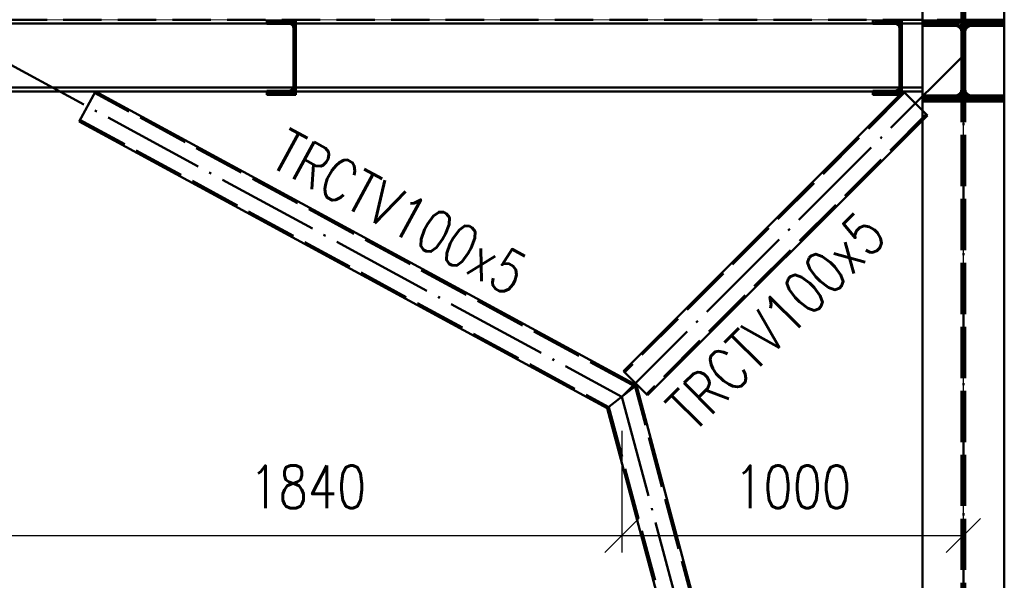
# Paper-space layout 'Layout1' of a CAD drawing. Extents: x -2 to 1243, y -36 to 596.
# Tile 18 of 132: x 253 to 310, y 124 to 157. Entities that reach past the tile are written whole.
import ezdxf

# ---------------------------------------------------------------- set-up
doc = ezdxf.new("R2010")
doc.units = 0
doc.linetypes.add('ACAD_ISO02W100', pattern=[15, 12, -3])
doc.linetypes.add('ACAD_ISO04W100', pattern=[30.5, 24, -3, 0.5, -3])
doc.layers.get('0').update_dxf_attribs({"linetype": 'CONTINUOUS'})
doc.layers.get('DEFPOINTS').update_dxf_attribs({"color": 132, "linetype": 'CONTINUOUS'})
for name, color, linetype, lineweight in [('SS_2.ET-HALA_TaO-VESTAVBA_A1÷B2-P.NOSNIK', 172, 'CONTINUOUS', 50), ('SS_2.ET-HALA_TaO-VESTAVBA_A1÷B2-TRAPEZ.PLECH', 153, 'CONTINUOUS', 18), ('SS_2.ET-HALA_TaO-VESTAVBA_A1÷B2-VAZBA', 200, 'CONTINUOUS', 50), ('SS_KOTY', 3, 'CONTINUOUS', 25), ('SS_POPIS_PROFILU', 13, 'CONTINUOUS', 25), ('SS_SRAFY', 8, 'CONTINUOUS', 18)]:
    doc.layers.add(name, color=color, linetype=linetype, lineweight=lineweight)
doc.styles.add('ROMANS', font='romans.shx', dxfattribs={"width": 0.8})
doc.styles.add('romans.shx', font='romans.shx', dxfattribs={"height": 5})
doc.dimstyles.new('A-1_(2.5)_50AS', dxfattribs={"dimtxt": 2.5, "dimasz": 2, "dimexe": 1, "dimexo": 2, "dimgap": 0, "dimtad": 0, "dimdec": 1, "dimlfac": 50, "dimrnd": 1, "dimtxsty": 'ROMANS', "dimblk1": 'OBLIQUE', "dimblk2": 'OBLIQUE', "dimsah": 1, "dimcen": 2, "dimclrd": 256, "dimclre": 256, "dimclrt": 256, "dimadec": 1, "dimazin": 2, "dimtfac": 0.714286, "dimtdec": 1, "dimtmove": 0, "dimatfit": 3, "dimldrblk": 'OPEN', "dimfxl": 1, "dimtvp": 1.142857, "dimtfill": 1, "dimtolj": 1, "dimlwd": -1, "dimlwe": -1, "dimarcsym": 0})
pattern_1 = [(45, (194.34228, 60.281964), (-0.04490128, 0.04490128), [])]

# ---------------------------------------------------------------- blocks, each defined once
blk = doc.blocks.new('_Oblique')
at = {"color": 0, "linetype": 'ByBlock', "lineweight": -2}
blk.add_line((-0.5, -0.5), (0.5, 0.5), dxfattribs=at)
blk = doc.blocks.new('*D63')
at = {"layer": 'DEFPOINTS', "color": 0, "transparency": 16777216}
for p in [(251.142, 154.982, 8771), (287.942, 134.982, 8771), (287.942, 126.848)]:
    blk.add_point(p, dxfattribs=at)
at = {"layer": 'SS_KOTY', "transparency": 16777216}
for p, q in [((251.142, 152.982), (251.142, 125.848)), ((287.942, 132.982), (287.942, 125.848)), ((251.142, 126.848), (287.942, 126.848))]:
    blk.add_line(p, q, dxfattribs=at)
at = {"layer": 'SS_KOTY', "transparency": 16777216, "xscale": 2, "yscale": 2, "zscale": 2, "rotation": 180}
blk.add_blockref('_Oblique', (251.142, 126.848), dxfattribs=at)
at = {"layer": 'SS_KOTY', "transparency": 16777216, "xscale": 2, "yscale": 2, "zscale": 2}
blk.add_blockref('_Oblique', (287.942, 126.848), dxfattribs=at)
at = {"layer": 'SS_KOTY', "transparency": 16777216, "insert": (269.542, 129.705), "char_height": 2.5, "attachment_point": 5, "style": 'ROMANS', "bg_fill": 3, "box_fill_scale": 1.1, "bg_fill_color": 256, "bg_fill_true_color": 13158600, "bg_fill_transparency": 0}
blk.add_mtext('\\A1;1840', dxfattribs=at)
blk = doc.blocks.new('_OPEN')
at = {"color": 0, "linetype": 'ByBlock'}
for p, q in [((-1, 0.167), (0, 0)), ((0, 0), (-1, -0.167)), ((0, 0), (-1, 0))]:
    blk.add_line(p, q, dxfattribs=at)
blk = doc.blocks.new('*D64')
at = {"layer": 'DEFPOINTS', "color": 0, "transparency": 16777216}
for p in [(307.942, 154.982, 8771), (287.942, 134.982, 8771), (307.942, 126.848)]:
    blk.add_point(p, dxfattribs=at)
at = {"layer": 'SS_KOTY', "transparency": 16777216}
for p, q in [((307.942, 152.982), (307.942, 125.848)), ((287.942, 132.982), (287.942, 125.848)), ((287.942, 126.848), (307.942, 126.848))]:
    blk.add_line(p, q, dxfattribs=at)
at = {"layer": 'SS_KOTY', "transparency": 16777216, "xscale": 2, "yscale": 2, "zscale": 2, "rotation": 180}
blk.add_blockref('_Oblique', (287.942, 126.848), dxfattribs=at)
at = {"layer": 'SS_KOTY', "transparency": 16777216, "xscale": 2, "yscale": 2, "zscale": 2}
blk.add_blockref('_Oblique', (307.942, 126.848), dxfattribs=at)
at = {"layer": 'SS_KOTY', "transparency": 16777216, "insert": (297.942, 129.705), "char_height": 2.5, "attachment_point": 5, "style": 'ROMANS', "bg_fill": 3, "box_fill_scale": 1.1, "bg_fill_color": 256, "bg_fill_true_color": 13158600, "bg_fill_transparency": 0}
blk.add_mtext('\\A1;1000', dxfattribs=at)

psp = doc.layouts.get("Layout1")

# ---------------------------------------------------------------- linework, layer by layer
at = {"layer": 'SS_2.ET-HALA_TaO-VESTAVBA_A1÷B2-P.NOSNIK', "color": 1, "linetype": 'Continuous', "ltscale": 0.25}
for p, q in [((252.0184, 157.082), (254.2661, 157.082)), ((255.2184, 157.082), (257.4661, 157.082)), ((258.4184, 157.082), (260.6661, 157.082)), ((261.6184, 157.082), (263.8661, 157.082)), ((264.8184, 157.082), (267.0661, 157.082)), ((267.1423, 157.082), (267.1423, 156.842)), ((268.0184, 157.082), (268.8423, 157.082)), ((268.8423, 157.082), (270.2661, 157.082)), ((271.2184, 157.082), (273.4661, 157.082)), ((274.4184, 157.082), (276.6661, 157.082)), ((277.6184, 157.082), (279.8661, 157.082)), ((280.8184, 157.082), (283.0661, 157.082)), ((284.0184, 157.082), (286.2661, 157.082)), ((287.2184, 157.082), (289.4661, 157.082)), ((290.4184, 157.082), (292.6661, 157.082)), ((293.6184, 157.082), (295.8661, 157.082)), ((296.8184, 157.082), (299.0661, 157.082)), ((300.0184, 157.082), (302.2661, 157.082)), ((302.6423, 157.082), (302.6423, 156.842)), ((303.2184, 157.082), (304.3423, 157.082)), ((304.3423, 157.082), (305.4661, 157.082)), ((235.1423, 156.862), (267.1423, 156.862)), ((267.1423, 156.842), (268.4523, 156.842)), ((268.8423, 156.862), (302.6423, 156.862)), ((302.6423, 156.842), (303.9523, 156.842)), ((304.3423, 156.862), (305.5423, 156.862))]:
    psp.add_line(p, q, dxfattribs=at)
at = {"layer": 'SS_2.ET-HALA_TaO-VESTAVBA_A1÷B2-P.NOSNIK', "color": 3, "linetype": 'ACAD_ISO02W100', "ltscale": 0.25}
for p, q in [((267.1423, 156.862), (268.8423, 156.862)), ((268.8423, 156.582), (268.7123, 156.582)), ((268.8423, 156.482), (268.7123, 156.482)), ((302.6423, 156.862), (304.3423, 156.862)), ((304.3423, 156.582), (304.2123, 156.582)), ((304.3423, 156.482), (304.2123, 156.482))]:
    psp.add_line(p, q, dxfattribs=at)
at = {"layer": 'SS_2.ET-HALA_TaO-VESTAVBA_A1÷B2-P.NOSNIK', "color": 1, "linetype": 'Continuous', "ltscale": 0.25, "extrusion": (5.7774e-14, 1.39983e-13, -1)}
for centre in [(-268.4523, 156.582), (-303.9523, 156.582)]:
    psp.add_arc(centre, 0.26, 90, 180, dxfattribs=at)
at = {"layer": 'SS_2.ET-HALA_TaO-VESTAVBA_A1÷B2-TRAPEZ.PLECH', "color": 5, "linetype": 'Continuous', "ltscale": 0.25}
for p, q in [((254.2661, 157.082), (255.2184, 157.082)), ((257.4661, 157.082), (258.4184, 157.082)), ((260.6661, 157.082), (261.6184, 157.082)), ((263.8661, 157.082), (264.8184, 157.082)), ((267.0661, 157.082), (268.0184, 157.082)), ((270.2661, 157.082), (271.2184, 157.082)), ((273.4661, 157.082), (274.4184, 157.082)), ((276.6661, 157.082), (277.6184, 157.082)), ((279.8661, 157.082), (280.8184, 157.082)), ((283.0661, 157.082), (284.0184, 157.082)), ((286.2661, 157.082), (287.2184, 157.082)), ((289.4661, 157.082), (290.4184, 157.082)), ((292.6661, 157.082), (293.6184, 157.082)), ((295.8661, 157.082), (296.8184, 157.082)), ((299.0661, 157.082), (300.0184, 157.082)), ((302.2661, 157.082), (303.2184, 157.082)), ((305.4661, 157.082), (306.4184, 157.082))]:
    psp.add_line(p, q, dxfattribs=at)
at = {"layer": 'SS_2.ET-HALA_TaO-VESTAVBA_A1÷B2-VAZBA', "color": 3, "linetype": 'ACAD_ISO02W100', "ltscale": 0.25}
for p, q in [((307.8423, 156.322), (307.8423, 177.042)), ((308.0423, 156.322), (308.0423, 177.042)), ((305.5423, 157.082), (305.5423, 159.482)), ((307.3423, 157.082), (307.3423, 156.722)), ((308.5423, 157.082), (308.5423, 156.722)), ((307.3423, 156.722), (305.5423, 156.722)), ((307.8423, 156.722), (307.3423, 156.722)), ((308.414, 156.722), (308.0423, 156.722)), ((308.5423, 156.722), (308.414, 156.722)), ((310.3423, 156.722), (308.5423, 156.722))]:
    psp.add_line(p, q, dxfattribs=at)
at = {"layer": 'SS_2.ET-HALA_TaO-VESTAVBA_A1÷B2-VAZBA', "color": 1, "linetype": 'Continuous', "ltscale": 0.25}
for p, q in [((310.3423, 157.8405), (310.3423, 157.082)), ((305.5423, 156.742), (305.5423, 157.082)), ((306.4184, 157.082), (310.3423, 157.082)), ((310.3423, 157.082), (310.3423, 156.742)), ((305.5423, 156.742), (307.4223, 156.742)), ((308.4623, 156.742), (310.3423, 156.742)), ((310.3423, 156.742), (310.3423, 152.622)), ((310.3423, 152.622), (310.3423, 152.282)), ((310.3423, 152.282), (310.3423, 61.082))]:
    psp.add_line(p, q, dxfattribs=at)
at = {"layer": 'SS_2.ET-HALA_TaO-VESTAVBA_A1÷B2-VAZBA', "color": 1, "linetype": 'Continuous', "ltscale": 0.25, "extrusion": (-3.60623e-14, -8.65573e-14, -1)}
psp.add_arc((-307.4223, 156.322), 0.42, 90, 180, dxfattribs=at)
at = {"layer": 'SS_2.ET-HALA_TaO-VESTAVBA_A1÷B2-VAZBA', "color": 1, "linetype": 'Continuous', "ltscale": 0.25, "extrusion": (8.64348e-14, -3.58173e-14, -1)}
psp.add_arc((-308.4623, 156.322), 0.42, 0, 90, dxfattribs=at)

# ---------------------------------------------------------------- dimensions: what is measured, and where the dimension line sits
at = {"layer": 'SS_KOTY'}
dim = psp.add_linear_dim(base=(287.9423, 126.8476), p1=(251.1423, 154.982, 8771), p2=(287.9423, 134.982, 8771), dimstyle='A-1_(2.5)_50AS', override={"dimtmove": 1}, dxfattribs=at)
dim.commit()
dim.dimension.update_dxf_attribs({"geometry": '*D63', "text_midpoint": (269.5423, 129.7048)})

# ---------------------------------------------------------------- next in the draw order: hatches: boundary and pattern name
at = {"layer": 'SS_SRAFY'}
h = psp.add_hatch(dxfattribs=at)
h.set_pattern_fill('ANSI31', color=5, scale=0.02, style=0)
h.set_pattern_definition(pattern_1)
h.paths.add_polyline_path([(268.4523, 152.922), (267.1423, 152.922), (267.1423, 152.682), (268.8423, 152.682), (268.8423, 157.082), (267.1423, 157.082), (267.1423, 156.842), (268.4523, 156.842, -0.4142136), (268.7123, 156.582), (268.7123, 153.182, -0.4142136)], flags=0)

# ---------------------------------------------------------------- next in the draw order: linework, layer by layer
at = {"layer": 'SS_2.ET-HALA_TaO-VESTAVBA_A1÷B2-P.NOSNIK', "color": 1, "linetype": 'Continuous', "ltscale": 0.25}
for p, q in [((268.8423, 152.682), (268.8423, 157.082)), ((268.7123, 156.582), (268.7123, 153.182)), ((233.6054, 153.102), (268.6791, 153.102)), ((235.1423, 152.882), (267.1423, 152.882)), ((268.4523, 152.922), (267.1423, 152.922)), ((267.1423, 152.922), (267.1423, 152.682)), ((267.1423, 152.682), (268.8423, 152.682))]:
    psp.add_line(p, q, dxfattribs=at)
at = {"layer": 'SS_2.ET-HALA_TaO-VESTAVBA_A1÷B2-P.NOSNIK', "color": 3, "linetype": 'ACAD_ISO02W100', "ltscale": 0.25}
for p, q in [((268.7123, 153.482), (268.8423, 153.482)), ((267.1423, 152.882), (268.8423, 152.882)), ((268.6791, 153.102), (268.8423, 153.102)), ((268.7123, 153.382), (268.8423, 153.382))]:
    psp.add_line(p, q, dxfattribs=at)
at = {"layer": 'SS_2.ET-HALA_TaO-VESTAVBA_A1÷B2-P.NOSNIK', "color": 1, "linetype": 'Continuous', "ltscale": 0.25, "extrusion": (5.7774e-14, -1.39861e-13, -1)}
psp.add_arc((-268.4523, 153.182), 0.26, 180, 270, dxfattribs=at)
at = {"layer": 'SS_2.ET-HALA_TaO-VESTAVBA_A1÷B2-VAZBA', "color": 1, "linetype": 'Continuous', "ltscale": 0.25}
psp.add_line((257.1005, 152.882), (256.1455, 151.1247), dxfattribs=at)

# ---------------------------------------------------------------- next in the draw order: texts
at = {"layer": 'SS_POPIS_PROFILU', "color": 13, "style": 'romans.shx', "width": 0.8}
psp.add_text('TRCTV100x5', height=2.5, rotation=331.476881, dxfattribs=at).set_placement((267.2112, 148.549))

# ---------------------------------------------------------------- next in the draw order: dimensions: what is measured, and where the dimension line sits
at = {"layer": 'SS_KOTY'}
dim = psp.add_linear_dim(base=(307.9423, 126.8476), p1=(287.9423, 134.982, 8771), p2=(307.9423, 154.982, 8771), dimstyle='A-1_(2.5)_50AS', override={"dimtmove": 1}, dxfattribs=at)
dim.commit()
dim.dimension.update_dxf_attribs({"geometry": '*D64', "text_midpoint": (297.9423, 129.7048)})

# ---------------------------------------------------------------- next in the draw order: hatches: boundary and pattern name
at = {"layer": 'SS_SRAFY'}
h = psp.add_hatch(dxfattribs=at)
h.set_pattern_fill('ANSI31', color=5, scale=0.02, style=0)
h.set_pattern_definition(pattern_1)
h.paths.add_polyline_path([(303.9523, 152.922), (302.6423, 152.922), (302.6423, 152.682), (304.3423, 152.682), (304.3423, 157.082), (302.6423, 157.082), (302.6423, 156.842), (303.9523, 156.842, -0.4142136), (304.2123, 156.582), (304.2123, 153.182, -0.4142136)], flags=0)
h = psp.add_hatch(dxfattribs=at)
h.set_pattern_fill('ANSI31', color=5, scale=0.02, style=0)
h.set_pattern_definition(pattern_1)
h.paths.add_polyline_path([(310.3423, 152.622), (308.4623, 152.622, -0.4142136), (308.0423, 153.042), (308.0423, 156.322, -0.4142136), (308.4623, 156.742), (310.3423, 156.742), (310.3423, 157.082), (305.5423, 157.082), (305.5423, 156.742), (307.4223, 156.742, -0.4142136), (307.8423, 156.322), (307.8423, 153.042, -0.4142136), (307.4223, 152.622), (305.5423, 152.622), (305.5423, 152.282), (310.3423, 152.282)], flags=0)

# ---------------------------------------------------------------- next in the draw order: linework, layer by layer
at = {"layer": 'SS_2.ET-HALA_TaO-VESTAVBA_A1÷B2-P.NOSNIK', "color": 1, "linetype": 'Continuous', "ltscale": 0.25}
for p, q in [((304.3423, 152.682), (304.3423, 157.082)), ((304.2123, 156.582), (304.2123, 153.182)), ((268.8423, 153.102), (304.1791, 153.102)), ((268.8423, 152.882), (302.6423, 152.882)), ((303.9523, 152.922), (302.6423, 152.922)), ((302.6423, 152.922), (302.6423, 152.682)), ((304.3423, 153.102), (305.5423, 153.102)), ((304.3423, 152.882), (305.5423, 152.882)), ((302.6423, 152.682), (304.3423, 152.682))]:
    psp.add_line(p, q, dxfattribs=at)
at = {"layer": 'SS_2.ET-HALA_TaO-VESTAVBA_A1÷B2-P.NOSNIK', "color": 3, "linetype": 'ACAD_ISO02W100', "ltscale": 0.25}
for p, q in [((304.2123, 153.482), (304.3423, 153.482)), ((302.6423, 152.882), (304.3423, 152.882)), ((304.1791, 153.102), (304.3423, 153.102)), ((304.2123, 153.382), (304.3423, 153.382))]:
    psp.add_line(p, q, dxfattribs=at)
at = {"layer": 'SS_2.ET-HALA_TaO-VESTAVBA_A1÷B2-P.NOSNIK', "color": 1, "linetype": 'Continuous', "ltscale": 0.25, "extrusion": (5.7774e-14, -1.39861e-13, -1)}
psp.add_arc((-303.9523, 153.182), 0.26, 180, 270, dxfattribs=at)
at = {"layer": 'SS_2.ET-HALA_TaO-VESTAVBA_A1÷B2-VAZBA', "color": 7, "linetype": 'ACAD_ISO04W100', "ltscale": 0.25}
for p, q in [((307.9423, 60.282), (307.9423, 181.082)), ((307.9423, 154.682), (307.9423, 178.682)), ((251.1423, 154.982), (287.9423, 134.982)), ((307.9423, 154.982), (287.9423, 134.982)), ((287.9423, 134.982), (307.9423, 60.282))]:
    psp.add_line(p, q, dxfattribs=at)
at = {"layer": 'SS_2.ET-HALA_TaO-VESTAVBA_A1÷B2-VAZBA', "color": 1, "linetype": 'ACAD_ISO04W100', "ltscale": 0.25}
psp.add_line((307.9423, 154.682), (307.9423, 178.682), dxfattribs=at)
at = {"layer": 'SS_2.ET-HALA_TaO-VESTAVBA_A1÷B2-VAZBA', "color": 1, "linetype": 'Continuous', "ltscale": 0.25}
for p, q in [((305.5423, 152.622), (305.5423, 156.742)), ((307.8423, 153.042), (307.8423, 156.322)), ((308.0423, 153.042), (308.0423, 156.322)), ((288.7972, 135.6555), (257.1005, 152.882)), ((304.3423, 152.7962), (304.4281, 152.8819)), ((305.5423, 151.7677), (304.4281, 152.8819)), ((288.0342, 136.4881), (304.2281, 152.682)), ((307.4223, 152.622), (305.5423, 152.622)), ((305.5423, 152.282), (305.5423, 152.622)), ((305.5423, 61.082), (305.5423, 152.282)), ((305.5423, 152.282), (310.3423, 152.282)), ((310.3423, 152.622), (308.4623, 152.622)), ((256.1455, 151.1247), (287.0874, 134.3084)), ((289.4485, 135.0739), (305.5423, 151.1678)), ((288.0342, 136.4881), (289.4485, 135.0739)), ((287.0874, 134.3084), (288.7972, 135.6555)), ((305.5423, 73.1125), (288.7972, 135.6555)), ((287.0874, 134.3084), (305.5423, 65.3794))]:
    psp.add_line(p, q, dxfattribs=at)
at = {"layer": 'SS_2.ET-HALA_TaO-VESTAVBA_A1÷B2-VAZBA', "color": 3, "linetype": 'ACAD_ISO02W100', "ltscale": 0.25}
for p, q in [((307.8423, 61.082), (307.8423, 153.042)), ((308.0423, 61.082), (308.0423, 153.042)), ((288.7117, 135.5881), (257.0527, 152.7941)), ((304.4988, 152.8112), (288.105, 136.4174)), ((304.2281, 152.682), (304.3423, 152.7962)), ((304.3423, 152.7962), (304.2281, 152.682)), ((305.5423, 152.642), (307.3423, 152.642)), ((307.3423, 152.642), (307.8423, 152.642)), ((307.3423, 152.642), (307.3423, 152.282)), ((308.0423, 152.642), (308.414, 152.642)), ((308.414, 152.642), (308.5423, 152.642)), ((308.5423, 152.642), (310.3423, 152.642)), ((308.5423, 152.642), (308.5423, 152.282)), ((305.8423, 151.4677), (305.5423, 151.7677)), ((256.1932, 151.2126), (287.1729, 134.3758)), ((305.7716, 151.5384), (289.3777, 135.1446)), ((305.8423, 151.4677), (305.5423, 151.1678)), ((307.7457, 64.4962), (288.7117, 135.5881)), ((287.1729, 134.3758), (306.0069, 64.0306))]:
    psp.add_line(p, q, dxfattribs=at)
at = {"layer": 'SS_2.ET-HALA_TaO-VESTAVBA_A1÷B2-VAZBA', "color": 1, "linetype": 'Continuous', "ltscale": 0.25, "extrusion": (-3.60623e-14, 8.66798e-14, -1)}
psp.add_arc((-307.4223, 153.042), 0.42, 180, 270, dxfattribs=at)
at = {"layer": 'SS_2.ET-HALA_TaO-VESTAVBA_A1÷B2-VAZBA', "color": 1, "linetype": 'Continuous', "ltscale": 0.25, "extrusion": (8.64348e-14, 3.59398e-14, -1)}
psp.add_arc((-308.4623, 153.042), 0.42, 270, 0, dxfattribs=at)

# ---------------------------------------------------------------- next in the draw order: texts
at = {"layer": 'SS_POPIS_PROFILU', "color": 13, "style": 'romans.shx', "width": 0.8}
psp.add_text('TRCTV100x5', height=2.5, rotation=45, dxfattribs=at).set_placement((292.1386, 132.8111))

doc.saveas('drawing.dxf')
